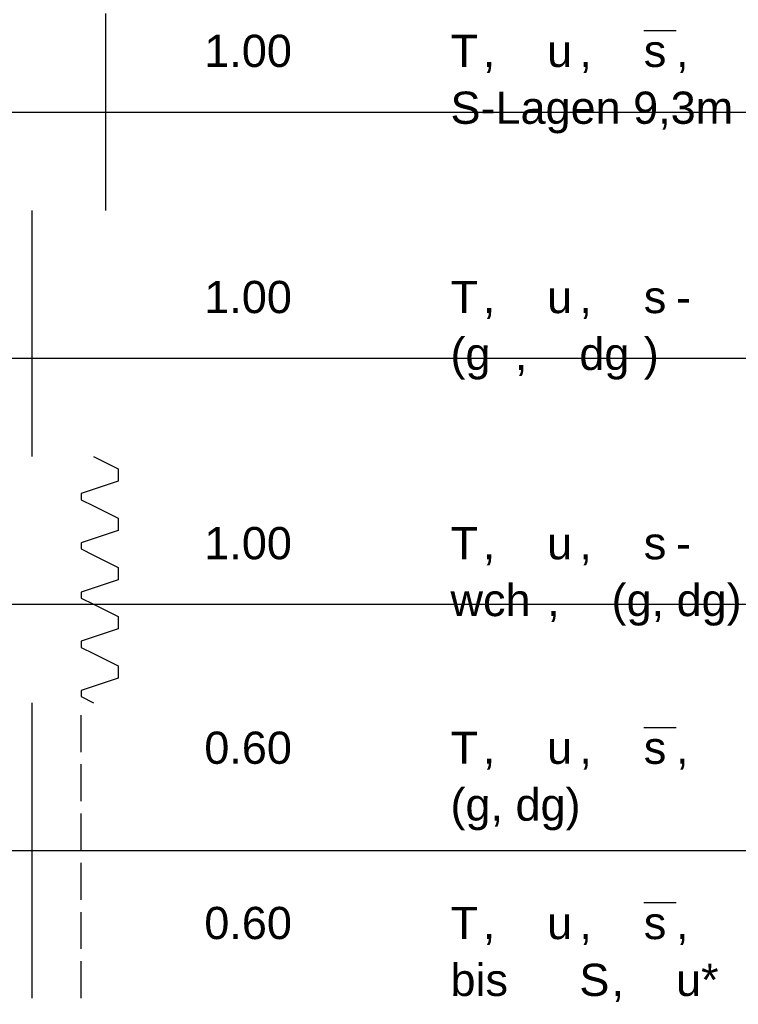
# Model space of a CAD drawing. Extents: x 20 to 841, y 890 to 1189.
# Tile 22 of 50: x 237 to 266, y 1027 to 1067. Entities that reach past the tile are written whole.
import ezdxf

# ---------------------------------------------------------------- set-up
doc = ezdxf.new("R2010")
doc.units = 0
doc.styles.add('Arial', font='Arial')

msp = doc.modelspace()

# ---------------------------------------------------------------- linework, layer by layer
at = {"layer": 'WBMassGr', "color": 7, "linetype": 'CONTINUOUS'}
for points in [[(46, 1063), (705, 1063)], [(46, 1053), (705, 1053)], [(46, 1043), (705, 1043)], [(46, 1033), (705, 1033)]]:
    msp.add_lwpolyline(points, dxfattribs=at)
at = {"layer": 'WBObjSy', "color": 7, "linetype": 'CONTINUOUS'}
for points in [[(240.794, 1065), (240.794, 1067)], [(240.794, 1063), (240.794, 1065)], [(240.794, 1061), (240.794, 1063)], [(240.794, 1059), (240.794, 1061)], [(237.794, 1057), (237.794, 1059)], [(237.794, 1055), (237.794, 1057)], [(237.794, 1053), (237.794, 1055)], [(237.794, 1051), (237.794, 1053)], [(237.794, 1049), (237.794, 1051)], [(240.294, 1049), (241.294, 1048.5)], [(241.294, 1048.5), (241.294, 1048)], [(241.294, 1048), (239.794, 1047.5)], [(239.794, 1047.5), (239.794, 1047.25)], [(239.794, 1047.25), (240.294, 1047)], [(240.294, 1047), (241.294, 1046.5)], [(241.294, 1046.5), (241.294, 1046)], [(241.294, 1046), (239.794, 1045.5)], [(239.794, 1045.5), (239.794, 1045.25)], [(239.794, 1045.25), (240.294, 1045)], [(240.294, 1045), (241.294, 1044.5)], [(241.294, 1044.5), (241.294, 1044)], [(241.294, 1044), (239.794, 1043.5)], [(239.794, 1043.5), (239.794, 1043.25)], [(239.794, 1043.25), (240.294, 1043)], [(240.294, 1043), (241.294, 1042.5)], [(241.294, 1042.5), (241.294, 1042)], [(241.294, 1042), (239.794, 1041.5)], [(239.794, 1041.5), (239.794, 1041.25)], [(239.794, 1041.25), (240.294, 1041)], [(240.294, 1041), (241.294, 1040.5)], [(241.294, 1040.5), (241.294, 1040)], [(241.294, 1040), (239.794, 1039.5)], [(239.794, 1039.5), (239.794, 1039.25)], [(239.794, 1039.25), (240.294, 1039)], [(237.794, 1037), (237.794, 1039)], [(237.794, 1039), (237.794, 1039)], [(239.794, 1039), (239.794, 1039)], [(239.794, 1037), (239.794, 1038.5)], [(237.794, 1035), (237.794, 1037)], [(239.794, 1035), (239.794, 1036.5)], [(237.794, 1033), (237.794, 1035)], [(239.794, 1033), (239.794, 1034.5)], [(237.794, 1031), (237.794, 1033)], [(239.794, 1031), (239.794, 1032.5)], [(237.794, 1029), (237.794, 1031)], [(239.794, 1029), (239.794, 1030.5)], [(237.794, 1027), (237.794, 1029)], [(239.794, 1027), (239.794, 1028.5)]]:
    msp.add_lwpolyline(points, dxfattribs=at)
at = {"layer": 'WBObjTx', "color": 7, "linetype": 'CONTINUOUS'}
for points in [[(262.647, 1066.31), (263.955, 1066.31)], [(262.647, 1038), (263.955, 1038)], [(262.647, 1030.88), (263.955, 1030.88)]]:
    msp.add_lwpolyline(points, dxfattribs=at)

# ---------------------------------------------------------------- texts
at = {"layer": 'WBObjTx', "color": 7, "style": 'Arial'}
for s, height, p in [('1.00', 1.3088, (244.794, 1064.83)), ('T', 1.309, (254.794, 1064.83)), ('u', 1.309, (258.72, 1064.83)), ('s', 1.309, (262.647, 1064.83)), (', ', 1.3088, (256.103, 1064.83)), (', ', 1.3088, (260.029, 1064.83)), (', ', 1.3088, (263.955, 1064.83)), ('S-Lagen 9,3m', 1.30881, (254.794, 1062.52)), ('1.00', 1.3088, (244.794, 1054.83)), ('T', 1.309, (254.794, 1054.83)), ('u', 1.309, (258.72, 1054.83)), ('s', 1.309, (262.647, 1054.83)), ('- ', 1.3088, (263.955, 1054.83)), (', ', 1.3088, (256.103, 1054.83)), (', ', 1.3088, (260.029, 1054.83)), ('(g', 1.3088, (254.794, 1052.52)), (')', 1.309, (262.647, 1052.52)), ('dg', 1.3088, (260.029, 1052.52)), (', ', 1.3088, (257.411, 1052.52)), ('1.00', 1.3088, (244.794, 1044.83)), ('T', 1.309, (254.794, 1044.83)), ('u', 1.309, (258.72, 1044.83)), ('s', 1.309, (262.647, 1044.83)), ('- ', 1.3088, (263.955, 1044.83)), (', ', 1.3088, (256.103, 1044.83)), (', ', 1.3088, (260.029, 1044.83)), ('(g, dg)', 1.3088, (261.338, 1042.52)), ('wch', 1.3088, (254.794, 1042.52)), (', ', 1.3088, (258.72, 1042.52)), ('0.60', 1.3088, (244.794, 1036.52)), ('T', 1.309, (254.794, 1036.52)), ('u', 1.309, (258.72, 1036.52)), ('s', 1.309, (262.647, 1036.52)), (', ', 1.3088, (256.103, 1036.52)), (', ', 1.3088, (260.029, 1036.52)), (', ', 1.3088, (263.955, 1036.52)), ('(g, dg)', 1.3088, (254.794, 1034.21)), ('0.60', 1.3088, (244.794, 1029.4)), ('T', 1.309, (254.794, 1029.4)), ('s', 1.309, (262.647, 1029.4)), ('u', 1.309, (258.72, 1029.4)), (', ', 1.3088, (256.103, 1029.4)), (', ', 1.3088, (260.029, 1029.4)), (', ', 1.3088, (263.955, 1029.4)), ('bis', 1.3088, (254.794, 1027.09)), ('S', 1.309, (260.029, 1027.09)), ('u*', 1.3088, (263.955, 1027.09)), (', ', 1.3088, (261.338, 1027.09))]:
    msp.add_text(s, height=height, dxfattribs=at).set_placement(p)

doc.saveas('drawing.dxf')
